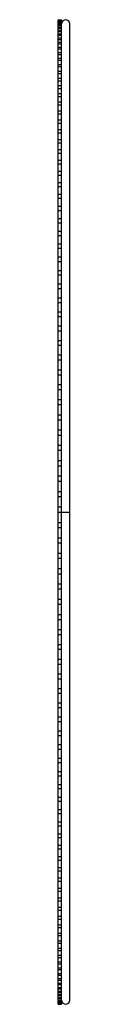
# Paper-space layout '_Derecha' of a CAD drawing. Header units: millimetres. Extents: x -5 to 3, y -303 to 303.
import ezdxf

# ---------------------------------------------------------------- set-up
doc = ezdxf.new("R2010")
doc.units = ezdxf.units.MM

psp = doc.layouts.new('_Derecha')

# ---------------------------------------------------------------- linework, layer by layer
at = {"color": 7, "linetype": 'Continuous', "lineweight": 25}
for p, q in [((-4.5, -302.48), (-4.5, 302.48)), ((-4.5, 302.48), (-2.5, 302.48)), ((-4.5, 302.43), (-2.5, 302.43)), ((-4.5, 302.28), (-2.5, 302.28)), ((-4.5, 302.08), (-2.5, 302.08)), ((-4.5, 301.84), (-2.5, 301.84)), ((-4.5, 301.44), (-2.5, 301.44)), ((-4.5, 301.09), (-2.5, 301.09)), ((-4.5, 300.49), (-2.5, 300.49)), ((-4.5, 300.05), (-2.5, 300.05)), ((-4.5, 299.25), (-2.5, 299.25)), ((-4.5, 298.71), (-2.5, 298.71)), ((-4.5, 297.72), (-2.5, 297.72)), ((-4.5, 297.08), (-2.5, 297.08)), ((-2.5, 233.1), (-2.5, 302.48)), ((2.5, -300), (2.5, 300)), ((-4.5, 295.89), (-2.5, 295.89)), ((-4.5, 295.15), (-2.5, 295.15)), ((-4.5, 293.77), (-2.5, 293.77)), ((-4.5, 292.93), (-2.5, 292.93)), ((-4.5, 291.35), (-2.5, 291.35)), ((-4.5, 290.42), (-2.5, 290.42)), ((-4.5, 288.65), (-2.5, 288.65)), ((-4.5, 287.63), (-2.5, 287.63)), ((-4.5, 285.67), (-2.5, 285.67)), ((-4.5, 284.55), (-2.5, 284.55)), ((-4.5, 282.4), (-2.5, 282.4)), ((-4.5, 281.2), (-2.5, 281.2)), ((-4.5, 278.86), (-2.5, 278.86)), ((-4.5, 277.56), (-2.5, 277.56)), ((-4.5, 275.04), (-2.5, 275.04)), ((-4.5, 273.65), (-2.5, 273.65)), ((-4.5, 270.95), (-2.5, 270.95)), ((-4.5, 269.47), (-2.5, 269.47)), ((-4.5, 266.59), (-2.5, 266.59)), ((-4.5, 265.02), (-2.5, 265.02)), ((-4.5, 261.97), (-2.5, 261.97)), ((-4.5, 260.32), (-2.5, 260.32)), ((-4.5, 257.09), (-2.5, 257.09)), ((-4.5, 255.35), (-2.5, 255.35)), ((-4.5, 251.95), (-2.5, 251.95)), ((-4.5, 250.14), (-2.5, 250.14)), ((-4.5, 246.57), (-2.5, 246.57)), ((-4.5, 244.67), (-2.5, 244.67)), ((-4.5, 240.94), (-2.5, 240.94)), ((-4.5, 238.97), (-2.5, 238.97)), ((-4.5, 235.08), (-2.5, 235.08)), ((-4.5, 233.03), (-2.5, 233.03)), ((-2.5, 47.41), (-2.5, 233.03)), ((-4.5, 228.98), (-2.5, 228.98)), ((-4.5, 226.86), (-2.5, 226.86)), ((-4.5, 222.66), (-2.5, 222.66)), ((-4.5, 220.46), (-2.5, 220.46)), ((-4.5, 216.12), (-2.5, 216.12)), ((-4.5, 213.85), (-2.5, 213.85)), ((-4.5, 209.37), (-2.5, 209.37)), ((-4.5, 207.03), (-2.5, 207.03)), ((-4.5, 202.4), (-2.5, 202.4)), ((-4.5, 200), (-2.5, 200)), ((-4.5, 195.24), (-2.5, 195.24)), ((-4.5, 192.78), (-2.5, 192.78)), ((-4.5, 187.89), (-2.5, 187.89)), ((-4.5, 185.36), (-2.5, 185.36)), ((-4.5, 180.35), (-2.5, 180.35)), ((-4.5, 177.77), (-2.5, 177.77)), ((-4.5, 172.63), (-2.5, 172.63)), ((-4.5, 169.99), (-2.5, 169.99)), ((-4.5, 164.74), (-2.5, 164.74)), ((-4.5, 162.05), (-2.5, 162.05)), ((-4.5, 156.69), (-2.5, 156.69)), ((-4.5, 153.95), (-2.5, 153.95)), ((-4.5, 148.49), (-2.5, 148.49)), ((-4.5, 145.7), (-2.5, 145.7)), ((-4.5, 140.14), (-2.5, 140.14)), ((-4.5, 137.3), (-2.5, 137.3)), ((-4.5, 131.65), (-2.5, 131.65)), ((-4.5, 128.77), (-2.5, 128.77)), ((-4.5, 123.03), (-2.5, 123.03)), ((-4.5, 120.11), (-2.5, 120.11)), ((-4.5, 114.29), (-2.5, 114.29)), ((-4.5, 111.33), (-2.5, 111.33)), ((-4.5, 105.43), (-2.5, 105.43)), ((-4.5, 102.45), (-2.5, 102.45)), ((-4.5, 96.47), (-2.5, 96.47)), ((-4.5, 93.46), (-2.5, 93.46)), ((-4.5, 87.42), (-2.5, 87.42)), ((-4.5, 84.38), (-2.5, 84.38)), ((-4.5, 78.28), (-2.5, 78.28)), ((-4.5, 75.21), (-2.5, 75.21)), ((-4.5, 69.07), (-2.5, 69.07)), ((-4.5, 65.97), (-2.5, 65.97)), ((-4.5, 59.78), (-2.5, 59.78)), ((-4.5, 56.67), (-2.5, 56.67)), ((-4.5, 50.44), (-2.5, 50.44)), ((-4.5, 47.31), (-2.5, 47.31)), ((-2.5, 3.08), (-2.5, 47.31)), ((-4.5, 41.04), (-2.5, 41.04)), ((-4.5, 37.9), (-2.5, 37.9)), ((-4.5, 31.61), (-2.5, 31.61)), ((-4.5, 28.46), (-2.5, 28.46)), ((-4.5, 22.14), (-2.5, 22.14)), ((-4.5, 18.99), (-2.5, 18.99)), ((-4.5, 12.66), (-2.5, 12.66)), ((-4.5, 9.5), (-2.5, 9.5)), ((-4.5, 3.16), (-2.5, 3.16)), ((-4.5, 0), (2.5, 0)), ((-2.5, -25.32), (-2.5, 2.98)), ((-4.5, -6.35), (-2.5, -6.35)), ((-4.5, -9.5), (-2.5, -9.5)), ((-4.5, -15.84), (-2.5, -15.84)), ((-4.5, -18.99), (-2.5, -18.99)), ((-4.5, -25.32), (-2.5, -25.32)), ((-4.5, -28.46), (-2.5, -28.46)), ((-2.5, -37.55), (-2.5, -25.46)), ((-4.5, -34.78), (-2.5, -34.78)), ((-4.5, -37.9), (-2.5, -37.9)), ((-2.5, -231.06), (-2.5, -37.6)), ((-4.5, -44.2), (-2.5, -44.2)), ((-4.5, -47.31), (-2.5, -47.31)), ((-4.5, -53.58), (-2.5, -53.58)), ((-4.5, -56.67), (-2.5, -56.67)), ((-4.5, -62.9), (-2.5, -62.9)), ((-4.5, -65.97), (-2.5, -65.97)), ((-4.5, -72.17), (-2.5, -72.17)), ((-4.5, -75.21), (-2.5, -75.21)), ((-4.5, -81.36), (-2.5, -81.36)), ((-4.5, -84.38), (-2.5, -84.38)), ((-4.5, -90.47), (-2.5, -90.47)), ((-4.5, -93.46), (-2.5, -93.46)), ((-4.5, -99.49), (-2.5, -99.49)), ((-4.5, -102.45), (-2.5, -102.45)), ((-4.5, -108.42), (-2.5, -108.42)), ((-4.5, -111.33), (-2.5, -111.33)), ((-4.5, -117.23), (-2.5, -117.23)), ((-4.5, -120.11), (-2.5, -120.11)), ((-4.5, -125.93), (-2.5, -125.93)), ((-4.5, -128.77), (-2.5, -128.77)), ((-4.5, -134.51), (-2.5, -134.51)), ((-4.5, -137.3), (-2.5, -137.3)), ((-4.5, -142.96), (-2.5, -142.96)), ((-4.5, -145.7), (-2.5, -145.7)), ((-4.5, -151.26), (-2.5, -151.26)), ((-4.5, -153.95), (-2.5, -153.95)), ((-4.5, -159.41), (-2.5, -159.41)), ((-4.5, -162.05), (-2.5, -162.05)), ((-4.5, -167.41), (-2.5, -167.41)), ((-4.5, -169.99), (-2.5, -169.99)), ((-4.5, -175.24), (-2.5, -175.24)), ((-4.5, -177.77), (-2.5, -177.77)), ((-4.5, -182.9), (-2.5, -182.9)), ((-4.5, -185.36), (-2.5, -185.36)), ((-4.5, -190.38), (-2.5, -190.38)), ((-4.5, -192.78), (-2.5, -192.78)), ((-4.5, -197.67), (-2.5, -197.67)), ((-4.5, -200), (-2.5, -200)), ((-4.5, -204.76), (-2.5, -204.76)), ((-4.5, -207.03), (-2.5, -207.03)), ((-4.5, -211.66), (-2.5, -211.66)), ((-4.5, -213.85), (-2.5, -213.85)), ((-4.5, -218.34), (-2.5, -218.34)), ((-4.5, -220.46), (-2.5, -220.46)), ((-4.5, -224.81), (-2.5, -224.81)), ((-4.5, -226.86), (-2.5, -226.86)), ((-4.5, -231.06), (-2.5, -231.06)), ((-4.5, -233.03), (-2.5, -233.03)), ((-2.5, -302.48), (-2.5, -231.15)), ((-4.5, -237.07), (-2.5, -237.07)), ((-4.5, -238.97), (-2.5, -238.97)), ((-4.5, -242.86), (-2.5, -242.86)), ((-4.5, -244.67), (-2.5, -244.67)), ((-4.5, -248.4), (-2.5, -248.4)), ((-4.5, -250.14), (-2.5, -250.14)), ((-4.5, -253.7), (-2.5, -253.7)), ((-4.5, -255.35), (-2.5, -255.35)), ((-4.5, -258.75), (-2.5, -258.75)), ((-4.5, -260.32), (-2.5, -260.32)), ((-4.5, -263.55), (-2.5, -263.55)), ((-4.5, -265.02), (-2.5, -265.02)), ((-4.5, -268.08), (-2.5, -268.08)), ((-4.5, -269.47), (-2.5, -269.47)), ((-4.5, -272.35), (-2.5, -272.35)), ((-4.5, -273.65), (-2.5, -273.65)), ((-4.5, -276.35), (-2.5, -276.35)), ((-4.5, -277.56), (-2.5, -277.56)), ((-4.5, -280.08), (-2.5, -280.08)), ((-4.5, -281.2), (-2.5, -281.2)), ((-4.5, -283.53), (-2.5, -283.53)), ((-4.5, -284.55), (-2.5, -284.55)), ((-4.5, -286.7), (-2.5, -286.7)), ((-4.5, -287.63), (-2.5, -287.63)), ((-4.5, -289.59), (-2.5, -289.59)), ((-4.5, -290.42), (-2.5, -290.42)), ((-4.5, -292.2), (-2.5, -292.2)), ((-4.5, -292.93), (-2.5, -292.93)), ((-4.5, -294.51), (-2.5, -294.51)), ((-4.5, -295.15), (-2.5, -295.15)), ((-4.5, -296.53), (-2.5, -296.53)), ((-4.5, -297.08), (-2.5, -297.08)), ((-4.5, -298.27), (-2.5, -298.27)), ((-4.5, -298.71), (-2.5, -298.71)), ((-4.5, -299.7), (-2.5, -299.7)), ((-4.5, -300.05), (-2.5, -300.05)), ((-4.5, -300.84), (-2.5, -300.84)), ((-4.5, -301.09), (-2.5, -301.09)), ((-4.5, -301.69), (-2.5, -301.69)), ((-4.5, -301.84), (-2.5, -301.84)), ((-4.5, -302.24), (-2.5, -302.24)), ((-4.5, -302.28), (-2.5, -302.28)), ((-4.5, -302.48), (-2.5, -302.48))]:
    psp.add_line(p, q, dxfattribs=at)
for centre, start, end in [((0, 300), 0, 180), ((0, -300), 180, 0)]:
    psp.add_arc(centre, 2.5, start, end, dxfattribs=at)

doc.saveas('drawing.dxf')
